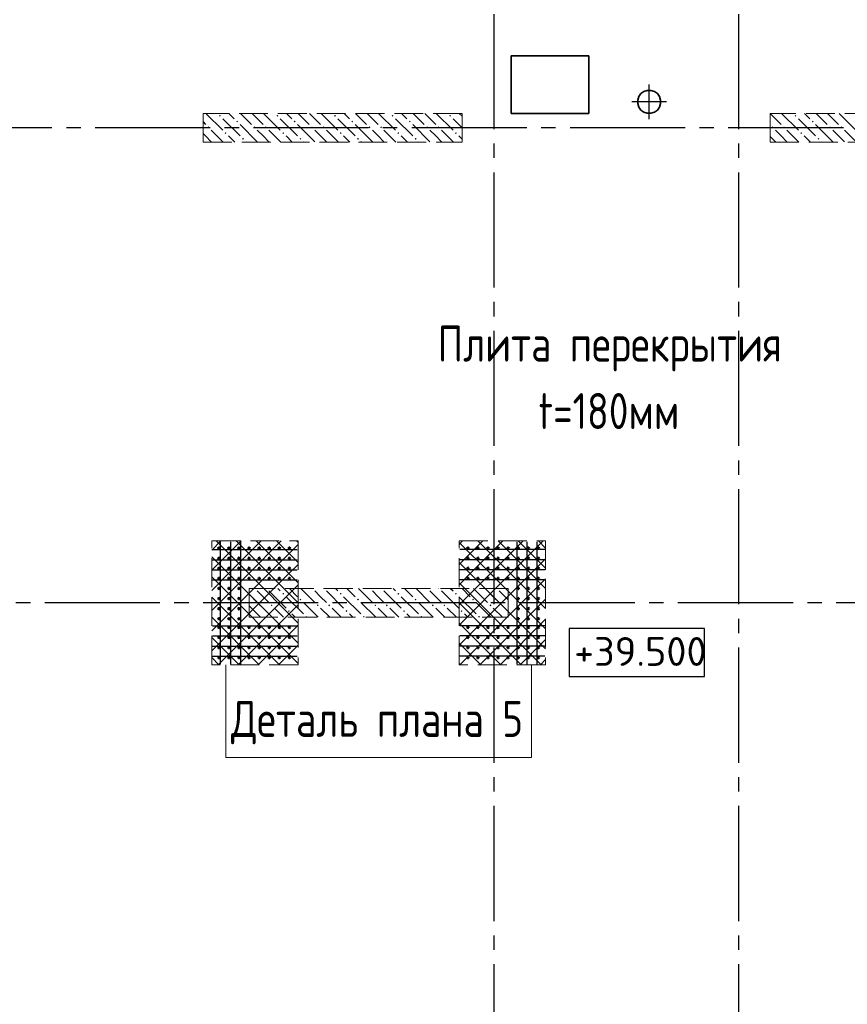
# Model space of a CAD drawing. Header units: millimetres. Extents: x 40580 to 1930067, y -240640 to 81020.
# Tile 191 of 256: x 682829 to 688580, y -210728 to -203890. Entities that reach past the tile are written whole.
import ezdxf

# ---------------------------------------------------------------- set-up
doc = ezdxf.new("R2010")
doc.units = ezdxf.units.MM
for name, pattern in [('______2', [270, 200, -70]), ('______5', [1100, 800, -100, 100, -100]), ('CENTER', [2, 1.25, -0.25, 0.25, -0.25])]:
    doc.linetypes.add(name, pattern=pattern)
for name, color, linetype, lineweight in [('Standard', 7, 'Continuous', 25), ('Вспомогательная арматура', 52, 'Continuous', 25), ('Высотные отметки', 7, 'Continuous', 25), ('ЖБ Перекрытие верхний уровень', 7, 'Continuous', 35), ('ОСИ', 7, 'CENTER', 15), ('Примечания', 7, 'Continuous', 13)]:
    doc.layers.add(name, color=color, linetype=linetype, lineweight=lineweight)
doc.layers.add('ЖБ Пилон', color=7, linetype='______2', lineweight=13, true_color=0xa0a0a0)
doc.styles.add('GOST 2.304', font='isocpeur.ttf', dxfattribs={"width": 0.8})

msp = doc.modelspace()

# ---------------------------------------------------------------- hatches: boundary and pattern name
at = {"layer": 'ЖБ Пилон', "linetype": 'Continuous', "lineweight": -3, "transparency": 33554687}
for points in [[(684213.7, -204557.3), (684220.2, -204550.8), (684226.7, -204557.3), (684220.2, -204563.8)], [(684333.7, -204597.3), (684340.2, -204590.8), (684346.7, -204597.3), (684340.2, -204603.8)], [(684613.7, -204557.3), (684620.2, -204550.8), (684626.7, -204557.3), (684620.2, -204563.8)], [(684733.7, -204597.3), (684740.2, -204590.8), (684746.7, -204597.3), (684740.2, -204603.8)], [(685013.7, -204557.3), (685020.2, -204550.8), (685026.7, -204557.3), (685020.2, -204563.8)], [(685133.7, -204597.3), (685140.2, -204590.8), (685146.7, -204597.3), (685140.2, -204603.8)], [(685413.7, -204557.3), (685420.2, -204550.8), (685426.7, -204557.3), (685420.2, -204563.8)], [(685533.7, -204597.3), (685540.2, -204590.8), (685546.7, -204597.3), (685540.2, -204603.8)], [(685813.7, -204557.3), (685820.2, -204550.8), (685826.7, -204557.3), (685820.2, -204563.8)], [(688213.7, -204557.3), (688220.2, -204550.8), (688226.7, -204557.3), (688220.2, -204563.8)], [(688333.7, -204597.3), (688340.2, -204590.8), (688346.7, -204597.3), (688340.2, -204603.8)], [(684133.7, -204637.3), (684140.2, -204630.8), (684146.7, -204637.3), (684140.2, -204643.8)], [(684253.7, -204677.3), (684260.2, -204670.8), (684266.7, -204677.3), (684260.2, -204683.8)], [(684453.7, -204637.3), (684460.2, -204630.8), (684466.7, -204637.3), (684460.2, -204643.8)], [(684533.7, -204637.3), (684540.2, -204630.8), (684546.7, -204637.3), (684540.2, -204643.8)], [(684653.7, -204677.3), (684660.2, -204670.8), (684666.7, -204677.3), (684660.2, -204683.8)], [(684853.7, -204637.3), (684860.2, -204630.8), (684866.7, -204637.3), (684860.2, -204643.8)], [(684933.7, -204637.3), (684940.2, -204630.8), (684946.7, -204637.3), (684940.2, -204643.8)], [(685053.7, -204677.3), (685060.2, -204670.8), (685066.7, -204677.3), (685060.2, -204683.8)], [(685253.7, -204637.3), (685260.2, -204630.8), (685266.7, -204637.3), (685260.2, -204643.8)], [(685333.7, -204637.3), (685340.2, -204630.8), (685346.7, -204637.3), (685340.2, -204643.8)], [(685453.7, -204677.3), (685460.2, -204670.8), (685466.7, -204677.3), (685460.2, -204683.8)], [(685653.7, -204637.3), (685660.2, -204630.8), (685666.7, -204637.3), (685660.2, -204643.8)], [(685733.7, -204637.3), (685740.2, -204630.8), (685746.7, -204637.3), (685740.2, -204643.8)], [(685853.7, -204677.3), (685860.2, -204670.8), (685866.7, -204677.3), (685860.2, -204683.8)], [(688053.7, -204637.3), (688060.2, -204630.8), (688066.7, -204637.3), (688060.2, -204643.8)], [(688133.7, -204637.3), (688140.2, -204630.8), (688146.7, -204637.3), (688140.2, -204643.8)], [(688253.7, -204677.3), (688260.2, -204670.8), (688266.7, -204677.3), (688260.2, -204683.8)], [(688453.7, -204637.3), (688460.2, -204630.8), (688466.7, -204637.3), (688460.2, -204643.8)], [(688533.7, -204637.3), (688540.2, -204630.8), (688546.7, -204637.3), (688540.2, -204643.8)], [(684373.7, -204717.3), (684380.2, -204710.8), (684386.7, -204717.3), (684380.2, -204723.8)], [(684773.7, -204717.3), (684780.2, -204710.8), (684786.7, -204717.3), (684780.2, -204723.8)], [(685173.7, -204717.3), (685180.2, -204710.8), (685186.7, -204717.3), (685180.2, -204723.8)], [(685573.7, -204717.3), (685580.2, -204710.8), (685586.7, -204717.3), (685580.2, -204723.8)], [(688373.7, -204717.3), (688380.2, -204710.8), (688386.7, -204717.3), (688380.2, -204723.8)], [(684463.6, -207840.4), (684460.2, -207843.8), (684456.9, -207840.4)], [(684543.6, -207840.4), (684540.2, -207843.8), (684536.9, -207840.4)], [(684653.7, -207877.3), (684660.2, -207870.8), (684666.7, -207877.3), (684660.2, -207883.8)], [(684863.6, -207840.4), (684860.2, -207843.8), (684856.9, -207840.4)], [(684943.6, -207840.4), (684940.2, -207843.8), (684936.9, -207840.4)], [(685053.7, -207877.3), (685060.2, -207870.8), (685066.7, -207877.3), (685060.2, -207883.8)], [(685263.6, -207840.4), (685260.2, -207843.8), (685256.9, -207840.4)], [(685343.6, -207840.4), (685340.2, -207843.8), (685336.9, -207840.4)], [(685453.7, -207877.3), (685460.2, -207870.8), (685466.7, -207877.3), (685460.2, -207883.8)], [(685663.6, -207840.4), (685660.2, -207843.8), (685656.9, -207840.4)], [(685743.6, -207840.4), (685740.2, -207843.8), (685736.9, -207840.4)], [(685853.7, -207877.3), (685860.2, -207870.8), (685866.7, -207877.3), (685860.2, -207883.8)], [(686063.6, -207840.4), (686060.2, -207843.8), (686056.9, -207840.4)], [(686143.6, -207840.4), (686140.2, -207843.8), (686136.9, -207840.4)], [(684493.7, -207957.3), (684500.2, -207950.8), (684506.7, -207957.3), (684500.2, -207963.8)], [(684573.7, -207957.3), (684580.2, -207950.8), (684586.7, -207957.3), (684580.2, -207963.8)], [(684773.7, -207917.3), (684780.2, -207910.8), (684786.7, -207917.3), (684780.2, -207923.8)], [(684893.7, -207957.3), (684900.2, -207950.8), (684906.7, -207957.3), (684900.2, -207963.8)], [(684973.7, -207957.3), (684980.2, -207950.8), (684986.7, -207957.3), (684980.2, -207963.8)], [(685173.7, -207917.3), (685180.2, -207910.8), (685186.7, -207917.3), (685180.2, -207923.8)], [(685293.7, -207957.3), (685300.2, -207950.8), (685306.7, -207957.3), (685300.2, -207963.8)], [(685373.7, -207957.3), (685380.2, -207950.8), (685386.7, -207957.3), (685380.2, -207963.8)], [(685573.7, -207917.3), (685580.2, -207910.8), (685586.7, -207917.3), (685580.2, -207923.8)], [(685693.7, -207957.3), (685700.2, -207950.8), (685706.7, -207957.3), (685700.2, -207963.8)], [(685773.7, -207957.3), (685780.2, -207950.8), (685786.7, -207957.3), (685780.2, -207963.8)], [(685973.7, -207917.3), (685980.2, -207910.8), (685986.7, -207917.3), (685980.2, -207923.8)], [(686093.7, -207957.3), (686100.2, -207950.8), (686106.7, -207957.3), (686100.2, -207963.8)], [(686173.7, -207957.3), (686180.2, -207950.8), (686186.7, -207957.3), (686180.2, -207963.8)], [(684693.7, -207997.3), (684700.2, -207990.8), (684706.7, -207997.3), (684700.2, -208003.8)], [(684813.7, -208037.3), (684820.2, -208030.8), (684826.7, -208037.3), (684823.6, -208040.4), (684816.9, -208040.4)], [(685093.7, -207997.3), (685100.2, -207990.8), (685106.7, -207997.3), (685100.2, -208003.8)], [(685213.7, -208037.3), (685220.2, -208030.8), (685226.7, -208037.3), (685223.6, -208040.4), (685216.9, -208040.4)], [(685493.7, -207997.3), (685500.2, -207990.8), (685506.7, -207997.3), (685500.2, -208003.8)], [(685613.7, -208037.3), (685620.2, -208030.8), (685626.7, -208037.3), (685623.6, -208040.4), (685616.9, -208040.4)], [(685893.7, -207997.3), (685900.2, -207990.8), (685906.7, -207997.3), (685900.2, -208003.8)], [(686013.7, -208037.3), (686020.2, -208030.8), (686026.7, -208037.3), (686023.6, -208040.4), (686016.9, -208040.4)], [(684423.3, -208033.8), (684426.7, -208037.3), (684423.6, -208040.4), (684423.3, -208040.4)]]:
    msp.add_hatch(color=7, dxfattribs=at).paths.add_polyline_path(points, flags=16)

# ---------------------------------------------------------------- linework, layer by layer
at = {"color": 7, "linetype": 'Continuous', "lineweight": 50, "transparency": 33554687}
for centre in [(684213.3, -207560.4), (684283.3, -207560.4), (684353.3, -207560.4), (684423.3, -207560.4), (684493.3, -207560.4), (684563.3, -207560.4), (684633.3, -207560.4), (684703.3, -207560.4), (685943.3, -207560.4), (686013.3, -207560.4), (686083.3, -207560.4), (686153.3, -207560.4), (686223.3, -207560.4), (686293.3, -207560.4), (686363.3, -207560.4), (686433.3, -207560.4), (684213.3, -207630.4), (684283.3, -207630.4), (684353.3, -207630.4), (684423.3, -207630.4), (684493.3, -207630.4), (684563.3, -207630.4), (684633.3, -207630.4), (684703.3, -207630.4), (685943.3, -207630.4), (686013.3, -207630.4), (686083.3, -207630.4), (686153.3, -207630.4), (686223.3, -207630.4), (686293.3, -207630.4), (686363.3, -207630.4), (686433.3, -207630.4), (684213.3, -207700.4), (684283.3, -207700.4), (684353.3, -207700.4), (684423.3, -207700.4), (684493.3, -207700.4), (684563.3, -207700.4), (684633.3, -207700.4), (684703.3, -207700.4), (685943.3, -207700.4), (686013.3, -207700.4), (686083.3, -207700.4), (686153.3, -207700.4), (686223.3, -207700.4), (686293.3, -207700.4), (686363.3, -207700.4), (686433.3, -207700.4), (684213.3, -207770.4), (684283.3, -207770.4), (684353.3, -207770.4), (684423.3, -207770.4), (684493.3, -207770.4), (684563.3, -207770.4), (684633.3, -207770.4), (684703.3, -207770.4), (685943.3, -207770.4), (686013.3, -207770.4), (686083.3, -207770.4), (686153.3, -207770.4), (686223.3, -207770.4), (686293.3, -207770.4), (686363.3, -207770.4), (686433.3, -207770.4), (684213.3, -207840.4), (684283.3, -207840.4), (684353.3, -207840.4), (686293.3, -207840.4), (686363.3, -207840.4), (686433.3, -207840.4), (684213.3, -207910.4), (684283.3, -207910.4), (684353.3, -207910.4), (686293.3, -207910.4), (686363.3, -207910.4), (686433.3, -207910.4), (684213.3, -207980.4), (684283.3, -207980.4), (684353.3, -207980.4), (686293.3, -207980.4), (686363.3, -207980.4), (686433.3, -207980.4), (684213.3, -208050.4), (684283.3, -208050.4), (684353.3, -208050.4), (686293.3, -208050.4), (686363.3, -208050.4), (686433.3, -208050.4), (684213.3, -208110.4), (684283.3, -208110.4), (684353.3, -208110.4), (684423.3, -208110.4), (684493.3, -208110.4), (684563.3, -208110.4), (684633.3, -208110.4), (684703.3, -208110.4), (685943.3, -208110.4), (686013.3, -208110.4), (686083.3, -208110.4), (686153.3, -208110.4), (686223.3, -208110.4), (686293.3, -208110.4), (686363.3, -208110.4), (686433.3, -208110.4), (684213.3, -208180.4), (684283.3, -208180.4), (684353.3, -208180.4), (684423.3, -208180.4), (684493.3, -208180.4), (684563.3, -208180.4), (684633.3, -208180.4), (684703.3, -208180.4), (685943.3, -208180.4), (686013.3, -208180.4), (686083.3, -208180.4), (686153.3, -208180.4), (686223.3, -208180.4), (686293.3, -208180.4), (686363.3, -208180.4), (686433.3, -208180.4), (684213.3, -208250.4), (684283.3, -208250.4), (684353.3, -208250.4), (684423.3, -208250.4), (684493.3, -208250.4), (684563.3, -208250.4), (684633.3, -208250.4), (684703.3, -208250.4), (685943.3, -208250.4), (686013.3, -208250.4), (686083.3, -208250.4), (686153.3, -208250.4), (686223.3, -208250.4), (686293.3, -208250.4), (686363.3, -208250.4), (686433.3, -208250.4), (684213.3, -208320.4), (684283.3, -208320.4), (684353.3, -208320.4), (684423.3, -208320.4), (684493.3, -208320.4), (684563.3, -208320.4), (684633.3, -208320.4), (684703.3, -208320.4), (685943.3, -208320.4), (686013.3, -208320.4), (686083.3, -208320.4), (686153.3, -208320.4), (686223.3, -208320.4), (686293.3, -208320.4), (686363.3, -208320.4), (686433.3, -208320.4)]:
    msp.add_circle(centre, 5, dxfattribs=at)
at = {"layer": 'Standard', "color": 8, "linetype": '______5', "lineweight": -3, "transparency": 33554687}
for p, q in [((687203.3, -204579.9), (687203.3, -204340.9)), ((687322.8, -204460.4), (687083.8, -204460.4))]:
    msp.add_line(p, q, dxfattribs=at)
at = {"layer": 'Вспомогательная арматура', "color": 7, "linetype": 'Continuous', "lineweight": 25, "transparency": 33554687}
for p, q in [((684223.3, -207515.4), (684223.3, -208365.4)), ((684293.3, -207515.4), (684293.3, -208365.4)), ((684363.3, -207515.4), (684363.3, -208365.4)), ((686283.3, -207515.4), (686283.3, -208365.4)), ((686353.3, -207515.4), (686353.3, -208365.4)), ((686423.3, -207515.4), (686423.3, -208365.4)), ((684168.3, -207570.4), (684758.3, -207570.4)), ((686478.3, -207570.4), (685888.3, -207570.4)), ((684168.3, -207640.4), (684758.3, -207640.4)), ((686478.3, -207640.4), (685888.3, -207640.4)), ((684168.3, -207710.4), (684758.3, -207710.4)), ((686478.3, -207710.4), (685888.3, -207710.4)), ((684168.3, -207780.4), (684758.3, -207780.4)), ((686478.3, -207780.4), (685888.3, -207780.4)), ((684168.3, -208100.4), (684758.3, -208100.4)), ((686478.3, -208100.4), (685888.3, -208100.4)), ((684168.3, -208170.4), (684758.3, -208170.4)), ((686478.3, -208170.4), (685888.3, -208170.4)), ((684168.3, -208240.4), (684758.3, -208240.4)), ((686478.3, -208240.4), (685888.3, -208240.4)), ((684168.3, -208310.4), (684758.3, -208310.4)), ((686478.3, -208310.4), (685888.3, -208310.4))]:
    msp.add_line(p, q, dxfattribs=at)
at = {"layer": 'Высотные отметки', "color": 7, "linetype": 'Continuous', "lineweight": -3, "transparency": 33554687}
msp.add_lwpolyline([(686647.5, -208451.3), (687588.2, -208451.3), (687588.2, -208117.9), (686647.5, -208117.9), (686647.5, -208451.3)], dxfattribs=at)
at = {"layer": 'ЖБ Перекрытие верхний уровень', "transparency": 33554687}
for p, q in [((686783.3, -204140.4), (686243.3, -204140.4)), ((686243.3, -204140.4), (686243.3, -204540.4)), ((686783.3, -204540.4), (686783.3, -204140.4)), ((687146.2, -204403.4), (687131.4, -204423.8)), ((687166.6, -204388.6), (687146.2, -204403.4)), ((687190.6, -204380.8), (687166.6, -204388.6)), ((687215.9, -204380.8), (687190.6, -204380.8)), ((687239.9, -204388.6), (687215.9, -204380.8)), ((687260.3, -204403.4), (687239.9, -204388.6)), ((687275.1, -204423.8), (687260.3, -204403.4)), ((687131.4, -204423.8), (687123.6, -204447.8)), ((687123.6, -204447.8), (687123.6, -204473)), ((687123.6, -204473), (687131.4, -204497.1)), ((687282.9, -204447.8), (687275.1, -204423.8)), ((687275.1, -204497.1), (687282.9, -204473)), ((687282.9, -204473), (687282.9, -204447.8)), ((686243.3, -204540.4), (686783.3, -204540.4)), ((687131.4, -204497.1), (687146.2, -204517.5)), ((687146.2, -204517.5), (687166.6, -204532.3)), ((687166.6, -204532.3), (687190.6, -204540.1)), ((687190.6, -204540.1), (687215.9, -204540.1)), ((687215.9, -204540.1), (687239.9, -204532.3)), ((687239.9, -204532.3), (687260.3, -204517.5)), ((687260.3, -204517.5), (687275.1, -204497.1))]:
    msp.add_line(p, q, dxfattribs=at)
at = {"layer": 'ЖБ Пилон', "color": 253, "linetype": '______2', "lineweight": 13, "true_color": 0xa0a0a0, "transparency": 33554687}
for p, q in [((685903.3, -204540.4), (684103.3, -204540.4)), ((684103.3, -204540.4), (684103.3, -204740.4)), ((685903.3, -204740.4), (685903.3, -204540.4)), ((689843.3, -204540.4), (688043.3, -204540.4)), ((688043.3, -204540.4), (688043.3, -204740.4)), ((684103.3, -204740.4), (685903.3, -204740.4)), ((688043.3, -204740.4), (689843.3, -204740.4)), ((686223.3, -207840.4), (684423.3, -207840.4)), ((684423.3, -207840.4), (684423.3, -208040.4)), ((686223.3, -208040.4), (686223.3, -207840.4)), ((684423.3, -208040.4), (686223.3, -208040.4))]:
    msp.add_line(p, q, dxfattribs=at)
at = {"layer": 'ЖБ Пилон', "color": 9, "linetype": 'Continuous', "lineweight": -3, "true_color": 0xc7c7c7, "transparency": 33554687}
for p, q in [((684123.4, -204540.4), (684240.2, -204657.3)), ((684320.2, -204577.3), (684283.4, -204540.4)), ((684363.4, -204540.4), (684440.2, -204617.3)), ((684443.4, -204540.4), (684520.2, -204617.3)), ((684523.4, -204540.4), (684640.2, -204657.3)), ((684720.2, -204577.3), (684683.4, -204540.4)), ((684763.4, -204540.4), (684840.2, -204617.3)), ((684843.4, -204540.4), (684920.2, -204617.3)), ((684923.4, -204540.4), (685040.2, -204657.3)), ((685120.2, -204577.3), (685083.4, -204540.4)), ((685163.4, -204540.4), (685240.2, -204617.3)), ((685243.4, -204540.4), (685320.2, -204617.3)), ((685323.4, -204540.4), (685440.2, -204657.3)), ((685520.2, -204577.3), (685483.4, -204540.4)), ((685563.4, -204540.4), (685640.2, -204617.3)), ((685643.4, -204540.4), (685720.2, -204617.3)), ((685723.4, -204540.4), (685840.2, -204657.3)), ((685903.3, -204560.3), (685883.4, -204540.4)), ((688043.4, -204540.4), (688120.2, -204617.3)), ((688123.4, -204540.4), (688240.2, -204657.3)), ((688320.2, -204577.3), (688283.4, -204540.4)), ((688363.4, -204540.4), (688440.2, -204617.3)), ((688443.4, -204540.4), (688520.2, -204617.3)), ((688523.4, -204540.4), (688640.2, -204657.3)), ((684103.3, -204600.3), (684120.2, -204617.3)), ((684240.2, -204577.3), (684360.2, -204697.3)), ((684640.2, -204577.3), (684760.2, -204697.3)), ((685040.2, -204577.3), (685160.2, -204697.3)), ((685440.2, -204577.3), (685560.2, -204697.3)), ((685840.2, -204577.3), (685903.3, -204640.3)), ((688240.2, -204577.3), (688360.2, -204697.3)), ((684160.2, -204657.3), (684243.4, -204740.4)), ((684360.2, -204617.3), (684480.2, -204737.3)), ((684520.2, -204697.3), (684480.2, -204657.3)), ((684560.2, -204657.3), (684643.4, -204740.4)), ((684760.2, -204617.3), (684880.2, -204737.3)), ((684920.2, -204697.3), (684880.2, -204657.3)), ((684960.2, -204657.3), (685043.4, -204740.4)), ((685160.2, -204617.3), (685280.2, -204737.3)), ((685320.2, -204697.3), (685280.2, -204657.3)), ((685360.2, -204657.3), (685443.4, -204740.4)), ((685560.2, -204617.3), (685680.2, -204737.3)), ((685720.2, -204697.3), (685680.2, -204657.3)), ((685760.2, -204657.3), (685843.4, -204740.4)), ((688120.2, -204697.3), (688080.2, -204657.3)), ((688160.2, -204657.3), (688243.4, -204740.4)), ((688360.2, -204617.3), (688480.2, -204737.3)), ((688520.2, -204697.3), (688480.2, -204657.3)), ((688560.2, -204657.3), (688643.4, -204740.4)), ((684120.2, -204697.3), (684103.3, -204680.3)), ((684160.2, -204737.3), (684120.2, -204697.3)), ((684280.2, -204697.3), (684323.4, -204740.4)), ((684403.4, -204740.4), (684400.2, -204737.3)), ((684560.2, -204737.3), (684520.2, -204697.3)), ((684680.2, -204697.3), (684723.4, -204740.4)), ((684803.4, -204740.4), (684800.2, -204737.3)), ((684960.2, -204737.3), (684920.2, -204697.3)), ((685080.2, -204697.3), (685123.4, -204740.4)), ((685203.4, -204740.4), (685200.2, -204737.3)), ((685360.2, -204737.3), (685320.2, -204697.3)), ((685480.2, -204697.3), (685523.4, -204740.4)), ((685603.4, -204740.4), (685600.2, -204737.3)), ((685760.2, -204737.3), (685720.2, -204697.3)), ((685880.2, -204697.3), (685903.3, -204720.3)), ((688043.3, -204700.3), (688080.2, -204737.3)), ((688160.2, -204737.3), (688120.2, -204697.3)), ((688280.2, -204697.3), (688323.4, -204740.4)), ((688403.4, -204740.4), (688400.2, -204737.3)), ((688560.2, -204737.3), (688520.2, -204697.3)), ((684423.3, -207880.3), (684480.2, -207937.3)), ((684520.2, -207897.3), (684480.2, -207857.3)), ((684560.2, -207857.3), (684680.2, -207977.3)), ((684623.4, -207840.4), (684640.2, -207857.3)), ((684703.4, -207840.4), (684760.2, -207897.3)), ((684783.4, -207840.4), (684880.2, -207937.3)), ((684920.2, -207897.3), (684880.2, -207857.3)), ((684960.2, -207857.3), (685080.2, -207977.3)), ((685023.4, -207840.4), (685040.2, -207857.3)), ((685103.4, -207840.4), (685160.2, -207897.3)), ((685183.4, -207840.4), (685280.2, -207937.3)), ((685320.2, -207897.3), (685280.2, -207857.3)), ((685360.2, -207857.3), (685480.2, -207977.3)), ((685423.4, -207840.4), (685440.2, -207857.3)), ((685503.4, -207840.4), (685560.2, -207897.3)), ((685583.4, -207840.4), (685680.2, -207937.3)), ((685720.2, -207897.3), (685680.2, -207857.3)), ((685760.2, -207857.3), (685880.2, -207977.3)), ((685823.4, -207840.4), (685840.2, -207857.3)), ((685903.4, -207840.4), (685960.2, -207897.3)), ((685983.4, -207840.4), (686080.2, -207937.3)), ((686120.2, -207897.3), (686080.2, -207857.3)), ((686160.2, -207857.3), (686223.3, -207920.3)), ((684503.4, -208040.4), (684423.3, -207960.3)), ((684560.2, -207937.3), (684520.2, -207897.3)), ((684680.2, -207897.3), (684800.2, -208017.3)), ((684903.4, -208040.4), (684800.2, -207937.3)), ((684960.2, -207937.3), (684920.2, -207897.3)), ((685080.2, -207897.3), (685200.2, -208017.3)), ((685303.4, -208040.4), (685200.2, -207937.3)), ((685360.2, -207937.3), (685320.2, -207897.3)), ((685480.2, -207897.3), (685600.2, -208017.3)), ((685703.4, -208040.4), (685600.2, -207937.3)), ((685760.2, -207937.3), (685720.2, -207897.3)), ((685880.2, -207897.3), (686000.2, -208017.3)), ((686103.4, -208040.4), (686000.2, -207937.3)), ((686160.2, -207937.3), (686120.2, -207897.3)), ((684520.2, -207977.3), (684583.4, -208040.4)), ((684600.2, -207977.3), (684663.4, -208040.4)), ((684743.4, -208040.4), (684720.2, -208017.3)), ((684920.2, -207977.3), (684983.4, -208040.4)), ((685000.2, -207977.3), (685063.4, -208040.4)), ((685143.4, -208040.4), (685120.2, -208017.3)), ((685320.2, -207977.3), (685383.4, -208040.4)), ((685400.2, -207977.3), (685463.4, -208040.4)), ((685543.4, -208040.4), (685520.2, -208017.3)), ((685720.2, -207977.3), (685783.4, -208040.4)), ((685800.2, -207977.3), (685863.4, -208040.4)), ((685943.4, -208040.4), (685920.2, -208017.3)), ((686120.2, -207977.3), (686183.4, -208040.4)), ((686200.2, -207977.3), (686223.3, -208000.3))]:
    msp.add_line(p, q, dxfattribs=at)
at = {"layer": 'ОСИ', "color": 8, "linetype": '______5', "lineweight": -3, "transparency": 33554687}
for p, q in [((686123.3, -182950.4), (686123.3, -233270.4)), ((687823.3, -182950.4), (687823.3, -233270.4)), ((694053.3, -204640.4), (676099.3, -204640.4)), ((694803.3, -207940.4), (676099.3, -207940.4))]:
    msp.add_line(p, q, dxfattribs=at)
at = {"layer": 'Примечания', "color": 252, "linetype": 'Continuous', "lineweight": 13, "true_color": 0x8f8f8f, "transparency": 33554687}
for p, q in [((684163.3, -207574.2), (684227.1, -207510.4)), ((684163.3, -207714.2), (684367.1, -207510.4)), ((684193.4, -207510.4), (684420.2, -207737.3)), ((684280.2, -207737.3), (684507.1, -207510.4)), ((684333.4, -207510.4), (684560.2, -207737.3)), ((684420.2, -207737.3), (684647.1, -207510.4)), ((684473.4, -207510.4), (684700.2, -207737.3)), ((684560.2, -207737.3), (684763.3, -207534.2)), ((684613.4, -207510.4), (684763.3, -207660.3)), ((684753.4, -207510.4), (684763.3, -207520.3)), ((685883.3, -207534.2), (685907.1, -207510.4)), ((685883.3, -207674.2), (686047.1, -207510.4)), ((685883.3, -207520.3), (686100.2, -207737.3)), ((685960.2, -207737.3), (686187.1, -207510.4)), ((686013.4, -207510.4), (686240.2, -207737.3)), ((686100.2, -207737.3), (686327.1, -207510.4)), ((686153.4, -207510.4), (686380.2, -207737.3)), ((686240.2, -207737.3), (686467.1, -207510.4)), ((686293.4, -207510.4), (686483.3, -207700.3)), ((686433.4, -207510.4), (686483.3, -207560.3)), ((684163.3, -207620.3), (684280.2, -207737.3)), ((684700.2, -207737.3), (684763.3, -207674.2)), ((685883.3, -207660.3), (685960.2, -207737.3)), ((686380.2, -207737.3), (686483.3, -207634.2)), ((684163.3, -207854.2), (684280.2, -207737.3)), ((684163.3, -207994.2), (684420.2, -207737.3)), ((684163.3, -208134.2), (684560.2, -207737.3)), ((684163.3, -208274.2), (684700.2, -207737.3)), ((684280.2, -207737.3), (684763.3, -208220.3)), ((684420.2, -207737.3), (684763.3, -208080.3)), ((684560.2, -207737.3), (684763.3, -207940.3)), ((684700.2, -207737.3), (684763.3, -207800.3)), ((685883.3, -207814.2), (685960.2, -207737.3)), ((685883.3, -207954.2), (686100.2, -207737.3)), ((685883.3, -208094.2), (686240.2, -207737.3)), ((685883.3, -208234.2), (686380.2, -207737.3)), ((685960.2, -207737.3), (686483.3, -208260.3)), ((686100.2, -207737.3), (686483.3, -208120.3)), ((686240.2, -207737.3), (686483.3, -207980.3)), ((686380.2, -207737.3), (686483.3, -207840.3)), ((684163.3, -207760.3), (684763.3, -208360.3)), ((684207.1, -208370.4), (684763.3, -207814.2)), ((685883.3, -207800.3), (686453.4, -208370.4)), ((685887.1, -208370.4), (686483.3, -207774.2)), ((684163.3, -207900.3), (684633.4, -208370.4)), ((684347.1, -208370.4), (684763.3, -207954.2)), ((685883.3, -207940.3), (686313.4, -208370.4)), ((686027.1, -208370.4), (686483.3, -207914.2)), ((684163.3, -208040.3), (684493.4, -208370.4)), ((684487.1, -208370.4), (684763.3, -208094.2)), ((685883.3, -208080.3), (686173.4, -208370.4)), ((686167.1, -208370.4), (686483.3, -208054.2)), ((684163.3, -208180.3), (684353.4, -208370.4)), ((684627.1, -208370.4), (684763.3, -208234.2)), ((685883.3, -208220.3), (686033.4, -208370.4)), ((686307.1, -208370.4), (686483.3, -208194.2)), ((684163.3, -208320.3), (684213.4, -208370.4)), ((685883.3, -208360.3), (685893.4, -208370.4)), ((686447.1, -208370.4), (686483.3, -208334.2))]:
    msp.add_line(p, q, dxfattribs=at)
at = {"layer": 'Примечания', "color": 7, "linetype": '______2', "lineweight": 13, "transparency": 33554687}
for p, q in [((684163.3, -208370.4), (684163.3, -207510.4)), ((684163.3, -207510.4), (684763.3, -207510.4)), ((684763.3, -207510.4), (684763.3, -208370.4)), ((685883.3, -208370.4), (685883.3, -207510.4)), ((685883.3, -207510.4), (686483.3, -207510.4)), ((686483.3, -207510.4), (686483.3, -208370.4)), ((684763.3, -208370.4), (684163.3, -208370.4)), ((686483.3, -208370.4), (685883.3, -208370.4))]:
    msp.add_line(p, q, dxfattribs=at)
at = {"layer": 'Примечания', "color": 7, "linetype": 'Continuous', "lineweight": 13, "transparency": 33554687}
for points in [[(684261.2, -209014.5), (686385.3, -209014.5), (686385.3, -208370.4)], [(686385.3, -209014.5), (684261.2, -209014.5), (684261.2, -208370.4)]]:
    msp.add_lwpolyline(points, dxfattribs=at)

# ---------------------------------------------------------------- texts
at = {"layer": 'Высотные отметки', "color": 7, "linetype": 'Continuous', "lineweight": -3, "transparency": 33554687, "insert": (686681.5, -208377.9), "char_height": 200, "width": 870.467, "attachment_point": 7, "style": 'GOST 2.304'}
msp.add_mtext('\\W1.02;+39.500', dxfattribs=at)
at = {"layer": 'Примечания', "color": 251, "linetype": 'Continuous', "lineweight": 25, "true_color": 0x656565, "transparency": 33554687, "char_height": 250, "attachment_point": 7, "style": 'GOST 2.304'}
for s, insert, width in [('Плита\\~перекрытия', (685733.8, -206332.9), 2505.585), ('t=180мм', (686433.8, -206732.9), 1101.715)]:
    msp.add_mtext(s, dxfattribs=dict(at, insert=insert, width=width))
at = {"layer": 'Примечания', "color": 7, "linetype": 'Continuous', "lineweight": 25, "transparency": 33554687, "insert": (684298.1, -208922.8), "char_height": 250, "width": 2132.452, "attachment_point": 7, "style": 'GOST 2.304'}
msp.add_mtext('Деталь\\~плана\\~5', dxfattribs=at)

doc.saveas('drawing.dxf')
